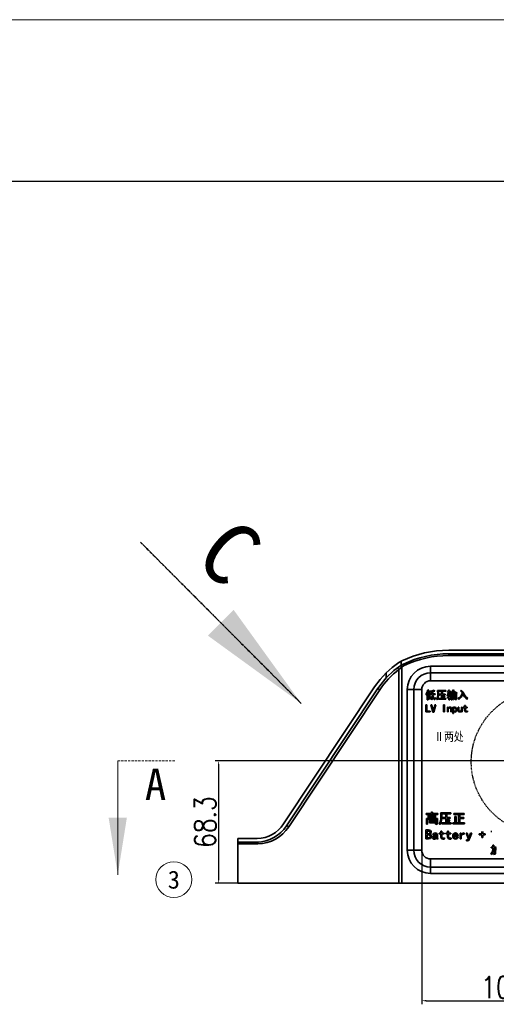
# Model space of a CAD drawing. Header units: millimetres. Extents: x 16930 to 20710, y -2995 to -322.
# Tile 5 of 20: x 17769 to 18035, y -871 to -322. Entities that reach past the tile are written whole.
import ezdxf
from ezdxf.enums import TextEntityAlignment as Align

# ---------------------------------------------------------------- set-up
doc = ezdxf.new("R2010")
doc.units = ezdxf.units.MM
doc.header["$PDMODE"] = 3
doc.header["$PDSIZE"] = 8
for name, pattern in [('DASHED', [0.75, 0.5, -0.25]), ('HIDDEN', [1.905, 1.27, -0.635]), ('PHANTOM', [2.5, 1.25, -0.25, 0.25, -0.25, 0.25, -0.25])]:
    doc.linetypes.add(name, pattern=pattern)
doc.layers.get('0').update_dxf_attribs({"linetype": 'CONTINUOUS'})
doc.layers.get('Defpoints').update_dxf_attribs({"linetype": 'CONTINUOUS'})
for name, color, linetype in [('4虚线层', 6, 'DASHED'), ('6文字层', 3, 'CONTINUOUS'), ('7标注层', 4, 'CONTINUOUS'), ('图框', 7, 'CONTINUOUS')]:
    doc.layers.add(name, color=color, linetype=linetype)
for name, color, linetype, lineweight in [('单行文本', 7, 'CONTINUOUS', 5), ('细实线', 3, 'CONTINUOUS', 13), ('轮廓实线层', 7, 'CONTINUOUS', 35)]:
    doc.layers.add(name, color=color, linetype=linetype, lineweight=lineweight)
doc.styles.add('PC_TEXTSTYLE', font='isocp.shx', dxfattribs={"width": 0.8, "bigfont": 'hzfs.shx'})
doc.styles.add('SLDTEXTSTYLE0', font='仿宋GB2312_0.shx', dxfattribs={"bigfont": 'bigfont'})
doc.styles.add('TH_GBDIM', font='romans.shx', dxfattribs={"width": 0.8, "bigfont": 'gbcbig.shx'})
doc.styles.add('文字', font='simhei.ttf')
doc.dimstyles.new('TH_GBDIM1', dxfattribs={"dimtxt": 12, "dimasz": 2.5, "dimexe": 2, "dimexo": 0, "dimgap": 1.5, "dimtad": 1, "dimdec": 1, "dimzin": 0, "dimdsep": 46, "dimtxsty": 'TH_GBDIM', "dimcen": 2.5, "dimclrd": 130, "dimclre": 130, "dimclrt": 3, "dimadec": 0, "dimazin": 0, "dimtfac": 0.714286, "dimtdec": 1, "dimtmove": 0, "dimatfit": 3, "dimfxl": 1, "dimtzin": 0, "dimlwd": -1, "dimlwe": -1, "dimarcsym": 0})

# ---------------------------------------------------------------- blocks, each defined once
blk = doc.blocks.new('*D383')
at = {"layer": '7标注层', "color": 130, "ltscale": 5, "transparency": 16777216}
for p, q in [((18057.46, -735.41), (17877.77, -735.41)), ((17879.77, -737.91), (17879.77, -801.21)), ((18055.46, -803.71), (17877.77, -803.71))]:
    blk.add_line(p, q, dxfattribs=at)
for points in [[(17879.35, -737.91), (17880.19, -737.91), (17879.77, -735.41)], [(17879.35, -801.21), (17880.19, -801.21), (17879.77, -803.71)]]:
    blk.add_solid(points, dxfattribs=at)
at = {"layer": 'Defpoints', "color": 0, "ltscale": 5, "transparency": 16777216}
for p in [(18057.46, -735.41), (17879.77, -803.71), (18055.46, -803.71)]:
    blk.add_point(p, dxfattribs=at)
at = {"layer": '7标注层', "color": 3, "ltscale": 5, "transparency": 16777216, "insert": (17872.27, -769.56), "char_height": 12, "attachment_point": 5, "rotation": 90, "style": 'TH_GBDIM'}
blk.add_mtext('68.3', dxfattribs=at)
blk = doc.blocks.new('*D386')
at = {"layer": '7标注层', "color": 130, "ltscale": 5, "transparency": 16777216}
for p, q in [((17993.02, -740.46), (17993.02, -871.18)), ((18096.19, -740.46), (18096.19, -871.18)), ((17995.52, -869.18), (18093.69, -869.18))]:
    blk.add_line(p, q, dxfattribs=at)
for points in [[(17995.52, -868.77), (17995.52, -869.6), (17993.02, -869.18)], [(18093.69, -868.77), (18093.69, -869.6), (18096.19, -869.18)]]:
    blk.add_solid(points, dxfattribs=at)
at = {"layer": 'Defpoints', "color": 0, "ltscale": 5, "transparency": 16777216}
for p in [(17993.02, -740.46), (18096.19, -740.46), (18096.19, -869.18)]:
    blk.add_point(p, dxfattribs=at)
at = {"layer": '7标注层', "color": 3, "ltscale": 5, "transparency": 16777216, "insert": (18044.6, -861.68), "char_height": 12, "attachment_point": 5, "style": 'TH_GBDIM'}
blk.add_mtext('103.2', dxfattribs=at)

msp = doc.modelspace()

# ---------------------------------------------------------------- linework, layer by layer
at = {"color": 0, "linetype": 'HIDDEN', "lineweight": 18}
msp.add_line((17836.1, -613.42), (17925.76, -703.36), dxfattribs=at)
msp.add_line((17836.1, -613.42), (17925.76, -703.36), dxfattribs=at)
at = {"color": 0, "linetype": 'PHANTOM', "lineweight": 35}
msp.add_line((17836.1, -613.42), (17925.76, -703.36), dxfattribs=at)
at = {"color": 7, "linetype": 'HIDDEN', "lineweight": 18}
msp.add_line((17823.51, -735.41), (17855.26, -735.41), dxfattribs=at)
at = {"color": 7, "linetype": 'Continuous', "lineweight": 18}
msp.add_line((17823.51, -735.41), (17823.51, -798.91), dxfattribs=at)
at = {"color": 0, "linetype": 'Continuous', "lineweight": 25}
msp.add_solid([(17925.76, -703.36), (17888.13, -651.22), (17873.74, -665.57)], dxfattribs=at)
msp.add_solid([(17925.76, -703.36), (17888.13, -651.22), (17873.74, -665.57)], dxfattribs=at)
at = {"color": 7, "linetype": 'Continuous', "lineweight": 18}
msp.add_solid([(17823.51, -798.91), (17828.59, -767.16), (17818.43, -767.16)], dxfattribs=at)
at = {"layer": '4虚线层'}
msp.add_circle((18060.79, -736.02), 40.15, dxfattribs=at)
at = {"layer": '图框', "linetype": 'Continuous', "lineweight": 18}
msp.add_line((16930.45, -322.12), (20710.45, -322.12), dxfattribs=at)
at = {"layer": '图框'}
msp.add_line((17155.45, -412.12), (20620.45, -412.12), dxfattribs=at)
at = {"layer": '细实线', "ltscale": 5}
msp.add_circle((17854.78, -801.66), 10, dxfattribs=at)
at = {"layer": '轮廓实线层'}
for p, q in [((18330.87, -673.71), (18008.05, -673.71)), ((17981.96, -679.65), (17981.63, -679.81)), ((17981.63, -679.81), (17981.63, -682.11)), ((18008.05, -675.71), (18330.87, -675.71)), ((18008.05, -676.71), (18008.05, -675.71)), ((18330.87, -676.71), (18008.05, -676.71)), ((17973.17, -689.14), (17973.17, -686.28)), ((17981.91, -683.12), (17980.27, -684.54)), ((17980.27, -803.71), (17980.27, -684.54)), ((17981.63, -682.11), (17981.36, -682.28)), ((17981.96, -683.08), (17981.42, -682.24)), ((17981.96, -683.08), (17981.91, -683.12)), ((17981.96, -683.08), (17981.96, -803.71)), ((17983.27, -682.35), (17982.83, -681.45)), ((17997.96, -682.71), (17997.96, -686.29)), ((17997.96, -682.71), (18089.26, -682.71)), ((17997.96, -686.29), (18089.26, -686.29)), ((17997.96, -686.29), (17997.96, -690.77)), ((18089.26, -690.77), (17997.96, -690.77)), ((17966.69, -694.13), (17915.9, -770.53)), ((17917.56, -771.64), (17968.35, -695.24)), ((17969.61, -695.79), (17918.82, -772.2)), ((17984.96, -695.71), (17988.54, -695.71)), ((17984.96, -785.21), (17984.96, -695.71)), ((17988.54, -785.21), (17988.54, -695.71)), ((17988.54, -695.71), (17993.02, -695.71)), ((17993.02, -695.71), (17993.02, -785.21)), ((17996.52, -697.07), (17996.52, -700.37)), ((17997.2, -700.3), (17997.2, -697.28)), ((17997.62, -696.88), (17997.62, -698.1)), ((18001.85, -696.14), (18005.6, -696.14)), ((18001.9, -698.78), (18001.9, -697.03)), ((18005.6, -696.56), (18002.37, -696.56)), ((18002.37, -696.56), (18002.37, -698.64)), ((18004.07, -696.88), (18004.61, -696.88)), ((18006.39, -696.11), (18006.39, -696.58)), ((18007.33, -697.21), (18007.33, -696.79)), ((18009.15, -696.79), (18009.15, -697.21)), ((18010.09, -697.26), (18011.44, -697.26)), ((18011.05, -696), (18010.95, -696.11)), ((17996.54, -701.35), (17996.05, -701.35)), ((17996.07, -700.35), (17996.07, -697.94)), ((17997.62, -698.1), (17998.72, -698.1)), ((17998.76, -698.48), (17997.62, -698.48)), ((17997.62, -698.48), (17997.62, -700.3)), ((17999.14, -698.1), (17999.7, -698.1)), ((17999.72, -698.48), (17999.19, -698.48)), ((18000.5, -698.08), (18000.5, -698.5)), ((18002.37, -701.07), (18002.37, -700.58)), ((18002.74, -698.71), (18002.74, -698.19)), ((18003.23, -700.6), (18004.1, -700.6)), ((18005.62, -701.05), (18003.23, -701.05)), ((18003.56, -698.22), (18004.1, -698.22)), ((18004.1, -698.69), (18003.56, -698.69)), ((18004.1, -698.22), (18004.1, -697.52)), ((18004.1, -700.6), (18004.1, -698.69)), ((18004.57, -697.54), (18004.57, -698.22)), ((18004.57, -698.22), (18005.41, -698.22)), ((18005.41, -698.69), (18004.57, -698.69)), ((18004.57, -698.69), (18004.57, -700.6)), ((18004.57, -700.6), (18005.6, -700.6)), ((18006.13, -698.19), (18006.13, -698.71)), ((18006.48, -700.58), (18006.48, -701.07)), ((18007.37, -699.08), (18007.21, -698.69)), ((18007.77, -698.59), (18008.21, -698.55)), ((18008.19, -697.84), (18008.64, -697.84)), ((18008.64, -701.38), (18008.19, -701.38)), ((18008.21, -699.81), (18008.21, -698.92)), ((18008.61, -698.5), (18009.01, -698.45)), ((18009.01, -698.83), (18008.61, -698.87)), ((18008.61, -698.87), (18008.61, -699.72)), ((18008.61, -699.72), (18009.08, -699.6)), ((18009.01, -698.45), (18009.01, -698.83)), ((18009.08, -699.6), (18009.08, -700)), ((18009.36, -698.03), (18009.22, -698.15)), ((18009.78, -701.31), (18009.36, -701.31)), ((18009.38, -698.01), (18010.83, -698.01)), ((18009.38, -700.46), (18009.38, -698.83)), ((18010.41, -698.36), (18009.78, -698.36)), ((18009.78, -698.36), (18009.78, -698.9)), ((18009.78, -698.9), (18010.41, -698.9)), ((18010.41, -699.25), (18009.78, -699.25)), ((18009.78, -699.25), (18009.78, -699.76)), ((18009.78, -699.76), (18010.41, -699.76)), ((18010.41, -700.14), (18009.78, -700.14)), ((18009.78, -700.14), (18009.78, -701.31)), ((18010.02, -697.63), (18010.02, -697.35)), ((18011.56, -697.63), (18010.02, -697.63)), ((18010.41, -698.9), (18010.41, -698.36)), ((18010.41, -699.76), (18010.41, -699.25)), ((18010.41, -700.74), (18010.41, -700.14)), ((18010.81, -698.64), (18010.81, -700.86)), ((18011.19, -698.24), (18011.65, -698.24)), ((18011.65, -700.65), (18011.19, -700.65)), ((18011.21, -699.95), (18011.21, -698.9)), ((18011.56, -697.35), (18011.56, -697.63)), ((18011.63, -698.9), (18011.63, -699.93)), ((18011.96, -698.03), (18012.4, -698.03)), ((18011.98, -700.77), (18011.98, -698.8)), ((18012.38, -698.76), (18012.38, -700.86)), ((17995.3, -708.14), (17995.3, -704.14)), ((17995.3, -704.14), (17995.84, -704.14)), ((17997.74, -708.14), (17995.3, -708.14)), ((17995.84, -704.14), (17995.84, -707.69)), ((17995.84, -707.69), (17997.74, -707.69)), ((17997.74, -707.69), (17997.74, -708.14)), ((17998.06, -704.14), (17998.62, -704.14)), ((17999.23, -708.19), (17998.06, -704.14)), ((17998.62, -704.14), (17999.44, -707.2)), ((17999.7, -708.19), (17999.23, -708.19)), ((17999.44, -707.2), (17999.49, -707.2)), ((17999.49, -707.2), (18000.31, -704.14)), ((18000.87, -704.14), (17999.7, -708.19)), ((18000.31, -704.14), (18000.87, -704.14)), ((18005.2, -708.14), (18005.2, -704.14)), ((18005.2, -704.14), (18005.74, -704.14)), ((18005.74, -708.14), (18005.2, -708.14)), ((18005.74, -704.14), (18005.74, -708.14)), ((18007.33, -708.14), (18007.33, -705.52)), ((18007.33, -705.52), (18007.79, -705.52)), ((18007.79, -708.14), (18007.33, -708.14)), ((18007.79, -705.52), (18007.79, -706.01)), ((18007.79, -706.95), (18007.79, -708.14)), ((18009.15, -708.14), (18009.15, -706.45)), ((18009.62, -708.14), (18009.15, -708.14)), ((18009.62, -706.29), (18009.62, -708.14)), ((18010.27, -709), (18010.27, -705.52)), ((18010.27, -705.52), (18010.74, -705.52)), ((18010.74, -705.52), (18010.74, -705.87)), ((18010.74, -707.79), (18010.74, -709)), ((18013.31, -707.37), (18013.31, -705.52)), ((18013.31, -705.52), (18013.78, -705.52)), ((18013.78, -705.52), (18013.78, -707.2)), ((18015.14, -706.71), (18015.14, -705.52)), ((18015.14, -705.52), (18015.61, -705.52)), ((18015.14, -708.14), (18015.14, -707.65)), ((18015.61, -708.14), (18015.14, -708.14)), ((18015.61, -705.52), (18015.61, -708.14)), ((18016.14, -705.89), (18016.14, -705.52)), ((18016.14, -705.52), (18016.94, -705.52)), ((18016.94, -705.89), (18016.14, -705.89)), ((18016.94, -705.52), (18016.94, -704.61)), ((18016.94, -704.61), (18017.41, -704.61)), ((18016.94, -707.3), (18016.94, -705.89)), ((18017.41, -704.61), (18017.41, -705.52)), ((18017.41, -705.52), (18018.37, -705.52)), ((18018.37, -705.89), (18017.41, -705.89)), ((18017.41, -705.89), (18017.41, -707.32)), ((18018.37, -705.52), (18018.37, -705.89)), ((18018.55, -707.6), (18018.55, -708.07)), ((18010.74, -709), (18010.27, -709)), ((17995.52, -765.29), (17995.52, -764.76)), ((17995.72, -767.57), (18001.86, -767.57)), ((18001.28, -768.01), (17996.31, -768.01)), ((17996.31, -768.01), (17996.31, -770.82)), ((17996.34, -764.79), (17998.44, -764.79)), ((18000.93, -765.26), (17996.37, -765.26)), ((17996.66, -765.7), (18000.78, -765.7)), ((18000.78, -767.1), (17996.66, -767.1)), ((18000.23, -766.14), (17997.24, -766.14)), ((17997.24, -766.14), (17997.24, -766.66)), ((17997.24, -766.66), (18000.23, -766.66)), ((17997.3, -768.51), (18000.29, -768.51)), ((17999.14, -764.79), (18001.16, -764.79)), ((18000.23, -766.66), (18000.23, -766.14)), ((18001.28, -769.85), (18001.28, -768.01)), ((18001.83, -768.48), (18001.83, -770.17)), ((18002.01, -764.76), (18002.01, -765.29)), ((18003.56, -764.35), (18008.24, -764.35)), ((18003.62, -767.66), (18003.62, -765.46)), ((18008.24, -764.88), (18004.2, -764.88)), ((18004.2, -764.88), (18004.2, -767.48)), ((18004.67, -767.57), (18004.67, -766.93)), ((18005.69, -766.96), (18006.37, -766.96)), ((18006.37, -767.54), (18005.69, -767.54)), ((18006.34, -765.29), (18007.01, -765.29)), ((18006.37, -766.96), (18006.37, -766.08)), ((18006.37, -769.94), (18006.37, -767.54)), ((18006.95, -766.11), (18006.95, -766.96)), ((18006.95, -766.96), (18008, -766.96)), ((18008, -767.54), (18006.95, -767.54)), ((18006.95, -767.54), (18006.95, -769.94)), ((18008.91, -766.93), (18008.91, -767.57)), ((18009.23, -764.32), (18009.23, -764.91)), ((18010.93, -765.29), (18010.93, -764.7)), ((18011.51, -766.49), (18012.19, -766.49)), ((18011.54, -769.97), (18011.54, -767.39)), ((18011.89, -764.73), (18015.64, -764.73)), ((18013.59, -765.26), (18011.89, -765.26)), ((18012.16, -767.39), (18012.16, -769.97)), ((18013.59, -769.97), (18013.59, -765.26)), ((18015.58, -765.26), (18014.17, -765.26)), ((18014.17, -765.26), (18014.17, -767.1)), ((18014.17, -767.1), (18015.67, -767.1)), ((18015.67, -767.6), (18014.17, -767.6)), ((18014.17, -767.6), (18014.17, -769.97)), ((18016.48, -767.07), (18016.48, -767.63)), ((18016.63, -764.7), (18016.63, -765.29)), ((17995.34, -778.98), (17995.34, -773.98)), ((17995.34, -773.98), (17996.86, -773.98)), ((17996.31, -770.82), (17995.72, -770.82)), ((18000.29, -769.91), (17997.3, -769.91)), ((17999.73, -768.92), (17997.83, -768.92)), ((17997.83, -768.92), (17997.83, -769.5)), ((17997.83, -769.5), (17999.73, -769.5)), ((17999.73, -769.5), (17999.73, -768.92)), ((18004.2, -770.52), (18004.2, -769.91)), ((18005.29, -769.94), (18006.37, -769.94)), ((18008.27, -770.49), (18005.29, -770.49)), ((18006.95, -769.94), (18008.24, -769.94)), ((18009.35, -769.91), (18009.35, -770.52)), ((18010.43, -770.52), (18010.43, -769.94)), ((18011.37, -769.97), (18011.54, -769.97)), ((18015.81, -770.49), (18011.37, -770.49)), ((18012.16, -769.97), (18013.59, -769.97)), ((18014.17, -769.97), (18015.67, -769.97)), ((18016.89, -769.94), (18016.89, -770.52)), ((17890.46, -780.71), (17890.46, -778.71)), ((17890.46, -780.71), (17890.46, -778.71)), ((17901.28, -778.71), (17890.46, -778.71)), ((17996.81, -778.98), (17995.34, -778.98)), ((17996.89, -774.54), (17996.02, -774.54)), ((17996.02, -774.54), (17996.02, -776.09)), ((17996.02, -776.09), (17996.86, -776.09)), ((17996.78, -776.64), (17996.02, -776.64)), ((17996.02, -776.64), (17996.02, -778.43)), ((17996.02, -778.43), (17996.69, -778.43)), ((17999.88, -776.67), (17999.23, -776.67)), ((18001.31, -777.9), (18001.31, -777.32)), ((18002.13, -778.98), (18001.43, -778.98)), ((18001.89, -776.76), (18001.89, -778.37)), ((18002.71, -776.18), (18002.71, -775.71)), ((18002.71, -775.71), (18003.71, -775.71)), ((18003.71, -776.18), (18002.71, -776.18)), ((18003.71, -775.71), (18003.71, -774.57)), ((18003.71, -774.57), (18004.29, -774.57)), ((18003.71, -777.93), (18003.71, -776.18)), ((18004.29, -774.57), (18004.29, -775.71)), ((18004.29, -775.71), (18005.49, -775.71)), ((18005.49, -776.18), (18004.29, -776.18)), ((18004.29, -776.18), (18004.29, -777.96)), ((18005.49, -775.71), (18005.49, -776.18)), ((18005.72, -778.31), (18005.72, -778.89)), ((18006.45, -776.18), (18006.45, -775.71)), ((18006.45, -775.71), (18007.45, -775.71)), ((18007.45, -776.18), (18006.45, -776.18)), ((18007.45, -775.71), (18007.45, -774.57)), ((18007.45, -774.57), (18008.03, -774.57)), ((18007.45, -777.93), (18007.45, -776.18)), ((18008.03, -774.57), (18008.03, -775.71)), ((18008.03, -775.71), (18009.23, -775.71)), ((18009.23, -776.18), (18008.03, -776.18)), ((18008.03, -776.18), (18008.03, -777.96)), ((18009.23, -775.71), (18009.23, -776.18)), ((18009.47, -778.31), (18009.47, -778.89)), ((18013.3, -777.35), (18010.93, -777.35)), ((18010.96, -776.88), (18012.62, -776.88)), ((18012.68, -777.87), (18013.33, -777.87)), ((18014.5, -778.98), (18014.5, -775.71)), ((18014.5, -775.71), (18015.08, -775.71)), ((18015.08, -778.98), (18014.5, -778.98)), ((18015.08, -775.71), (18015.08, -776.56)), ((18015.08, -777.32), (18015.08, -778.98)), ((18016.66, -775.65), (18016.66, -776.29)), ((18019, -779.1), (18017.71, -775.71)), ((18017.71, -775.71), (18018.36, -775.71)), ((18018.06, -779.98), (18018.06, -779.39)), ((18018.36, -775.71), (18019.29, -778.28)), ((18019.29, -778.28), (18019.32, -778.28)), ((18019.32, -778.28), (18020.23, -775.71)), ((18020.87, -775.71), (18019.52, -779.25)), ((18020.23, -775.71), (18020.87, -775.71)), ((18025.11, -776.64), (18025.11, -776.18)), ((18025.11, -776.18), (18026.54, -776.18)), ((18026.54, -776.64), (18025.11, -776.64)), ((18026.54, -776.18), (18026.54, -774.74)), ((18026.54, -778.08), (18026.54, -776.64)), ((18027.04, -778.08), (18026.54, -778.08)), ((18027.04, -774.74), (18027.04, -776.18)), ((18027.04, -776.18), (18028.47, -776.18)), ((18027.04, -776.64), (18027.04, -778.08)), ((18028.47, -776.64), (18027.04, -776.64)), ((18028.47, -776.18), (18028.47, -776.64)), ((18031.54, -774.74), (18032.04, -774.74)), ((17890.46, -781.71), (17890.46, -780.71)), ((17890.46, -780.71), (17901.28, -780.71)), ((17890.46, -781.71), (17890.46, -780.71)), ((17890.46, -803.71), (17890.46, -781.71)), ((17890.46, -803.71), (17890.46, -781.71)), ((17901.7, -781.71), (17890.46, -781.71)), ((18031.82, -783.96), (18031.82, -783.49)), ((18032.69, -783.94), (18032.36, -783.94)), ((18032.41, -783.54), (18032.71, -783.54)), ((18033.98, -783.94), (18033.16, -783.94)), ((18033.18, -783.54), (18034.44, -783.54)), ((18033.81, -786.75), (18033.98, -783.94)), ((18034.42, -783.94), (18034.23, -786.93)), ((17984.96, -785.21), (17988.54, -785.21)), ((17988.54, -785.21), (17993.02, -785.21)), ((17997.96, -790.14), (18089.26, -790.14)), ((17997.96, -790.14), (17997.96, -794.62)), ((18089.26, -794.62), (17997.96, -794.62)), ((17997.96, -798.21), (17997.96, -794.62)), ((18089.26, -798.21), (17997.96, -798.21)), ((17980.27, -803.71), (17890.46, -803.71)), ((17981.96, -803.71), (17980.27, -803.71)), ((17981.96, -803.71), (18356.96, -803.71))]:
    msp.add_line(p, q, dxfattribs=at)
at = {"layer": '轮廓实线层', "flags": 128}
for points in [[(17973.17, -686.28), (17976.49, -683.34), (17980.27, -680.6)], [(17973.17, -686.28), (17969.76, -690), (17966.69, -694.13)], [(17981.36, -682.28), (17977.54, -685.06), (17973.17, -689.14)], [(17980.27, -684.54), (17980.14, -684.35), (17980, -684.17), (17979.86, -684.01), (17979.71, -683.88), (17979.57, -683.78), (17979.44, -683.72), (17979.33, -683.71), (17979.25, -683.73)], [(17981.63, -682.11), (17982.28, -681.73), (17982.83, -681.45)], [(17968.35, -695.24), (17972.4, -689.99), (17973.17, -689.14)], [(17995.23, -698.5), (17996.03, -697.06), (17996.43, -695.83)], [(17996.43, -695.83), (17996.71, -695.95), (17996.94, -696.02)], [(17996.94, -696.02), (17996.68, -696.6), (17996.52, -697.07)], [(17997.17, -696.51), (17998.76, -696.4), (17999.96, -696.09)], [(17997.2, -697.28), (17997.19, -696.85), (17997.17, -696.51)], [(17998.67, -696.81), (17998.08, -696.85), (17997.62, -696.88)], [(17998.72, -698.1), (17998.68, -697.38), (17998.67, -696.81)], [(18000.26, -696.58), (17999.61, -696.68), (17999.09, -696.74)], [(17999.09, -696.74), (17999.11, -697.5), (17999.14, -698.1)], [(17999.96, -696.09), (18000.12, -696.37), (18000.26, -696.58)], [(18001.9, -697.03), (18001.87, -696.53), (18001.85, -696.14)], [(18004.1, -697.52), (18004.09, -697.16), (18004.07, -696.88)], [(18004.61, -696.88), (18004.57, -697.25), (18004.57, -697.54)], [(18005.6, -696.14), (18006.04, -696.13), (18006.39, -696.11)], [(18006.39, -696.58), (18005.95, -696.56), (18005.6, -696.56)], [(18007.33, -696.79), (18007.64, -696.81), (18007.89, -696.81)], [(18007.82, -697.19), (18007.54, -697.2), (18007.33, -697.21)], [(18008.24, -697.19), (18008, -697.98), (18007.77, -698.59)], [(18007.89, -696.81), (18007.97, -696.32), (18008, -695.93)], [(18008, -695.93), (18008.32, -696.01), (18008.57, -696.07)], [(18009.15, -697.21), (18008.64, -697.19), (18008.24, -697.19)], [(18008.57, -696.07), (18008.39, -696.47), (18008.31, -696.81)], [(18008.31, -696.81), (18008.78, -696.81), (18009.15, -696.79)], [(18008.82, -697.87), (18009.92, -696.83), (18010.53, -695.81)], [(18010.72, -696.39), (18010.38, -696.89), (18010.09, -697.26)], [(18010.53, -695.81), (18010.81, -695.93), (18011.05, -696)], [(18011.44, -697.26), (18011.02, -696.79), (18010.72, -696.39)], [(18010.95, -696.11), (18011.88, -697.04), (18012.8, -697.52)], [(18014.62, -696.39), (18014.86, -696.17), (18015.02, -695.97)], [(18015.77, -697.47), (18015.21, -696.77), (18014.62, -696.39)], [(18015.02, -695.97), (18016.2, -697.16), (18016.91, -698.69), (18017.64, -699.77), (18018.72, -700.53)], [(17995.61, -698.78), (17995.41, -698.6), (17995.23, -698.5)], [(17996.07, -697.94), (17995.83, -698.42), (17995.61, -698.78)], [(17996.05, -701.35), (17996.07, -700.79), (17996.07, -700.35)], [(17996.52, -700.37), (17996.53, -700.92), (17996.54, -701.35)], [(17997.06, -700.74), (17997.17, -700.51), (17997.2, -700.3)], [(17997.36, -701.1), (17997.18, -700.9), (17997.06, -700.74)], [(17997.62, -700.3), (17998.05, -699.9), (17998.37, -699.57)], [(17998.06, -700.67), (17998.24, -700.51), (17998.37, -700.37)], [(17998.62, -701.35), (17998.32, -700.96), (17998.06, -700.67)], [(17998.37, -699.57), (17998.46, -699.83), (17998.55, -700.02)], [(17998.37, -700.37), (17998.71, -700.75), (17998.98, -701.05)], [(17998.98, -701.05), (17998.77, -701.21), (17998.62, -701.35)], [(18000.78, -700.28), (18000.62, -700.82), (18000.5, -701.08), (18000.4, -701.19), (18000.27, -701.24), (18000.06, -701.24), (17999.86, -701.17), (17999.55, -700.87), (17999.13, -700.14), (17998.76, -698.48)], [(17999.19, -698.48), (17999.42, -699.69), (17999.72, -700.32), (17999.89, -700.58), (18000.07, -700.73), (18000.12, -700.75), (18000.17, -700.74), (18000.2, -700.7), (18000.23, -700.65), (18000.33, -700.04)], [(17999.7, -698.1), (18000.15, -698.09), (18000.5, -698.08)], [(18000.5, -698.5), (18000.06, -698.48), (17999.72, -698.48)], [(18000.33, -700.04), (18000.57, -700.2), (18000.78, -700.28)], [(18001.2, -701.07), (18001.77, -699.84), (18001.9, -698.78)], [(18001.69, -701.38), (18001.43, -701.18), (18001.2, -701.07)], [(18002.37, -698.64), (18002.16, -700.21), (18001.69, -701.38)], [(18002.37, -700.58), (18002.85, -700.6), (18003.23, -700.6)], [(18003.23, -701.05), (18002.75, -701.05), (18002.37, -701.07)], [(18002.74, -698.19), (18003.2, -698.21), (18003.56, -698.22)], [(18003.56, -698.69), (18003.1, -698.69), (18002.74, -698.71)], [(18004.96, -699.29), (18005.18, -699.16), (18005.34, -699.04)], [(18005.48, -700.18), (18005.21, -699.67), (18004.96, -699.29)], [(18005.34, -699.04), (18005.69, -699.51), (18005.95, -699.9)], [(18005.41, -698.22), (18005.81, -698.21), (18006.13, -698.19)], [(18006.13, -698.71), (18005.73, -698.69), (18005.41, -698.69)], [(18005.95, -699.9), (18005.68, -700.05), (18005.48, -700.18)], [(18005.6, -700.6), (18006.09, -700.6), (18006.48, -700.58)], [(18006.48, -701.07), (18006, -701.05), (18005.62, -701.05)], [(18007.23, -700), (18007.78, -699.9), (18008.21, -699.81)], [(18007.44, -700.46), (18007.34, -700.2), (18007.23, -700)], [(18008.21, -698.92), (18007.74, -698.98), (18007.37, -699.08)], [(18008.21, -700.23), (18007.78, -700.35), (18007.44, -700.46)], [(18008.21, -698.55), (18008.21, -698.15), (18008.19, -697.84)], [(18008.19, -701.38), (18008.21, -700.73), (18008.21, -700.23)], [(18008.64, -697.84), (18008.62, -698.21), (18008.61, -698.5)], [(18009.08, -700), (18008.82, -700.06), (18008.61, -700.14)], [(18008.61, -700.14), (18008.62, -700.83), (18008.64, -701.38)], [(18009.22, -698.15), (18009.01, -697.97), (18008.82, -697.87)], [(18009.38, -698.83), (18009.38, -698.38), (18009.36, -698.03)], [(18009.36, -701.31), (18009.38, -700.83), (18009.38, -700.46)], [(18010.02, -697.35), (18009.67, -697.73), (18009.38, -698.01)], [(18010.02, -700.86), (18010.24, -700.85), (18010.34, -700.82), (18010.39, -700.79), (18010.41, -700.77), (18010.41, -700.74)], [(18010.25, -701.33), (18010.14, -701.06), (18010.02, -700.86)], [(18010.81, -700.86), (18010.79, -701.06), (18010.73, -701.15), (18010.64, -701.2), (18010.25, -701.33)], [(18010.83, -698.01), (18010.82, -698.36), (18010.81, -698.64)], [(18011.21, -698.9), (18011.2, -698.53), (18011.19, -698.24)], [(18011.19, -700.65), (18011.2, -700.26), (18011.21, -699.95)], [(18011.44, -700.93), (18011.74, -700.92), (18011.89, -700.88), (18011.95, -700.84), (18011.98, -700.77)], [(18011.68, -701.4), (18011.57, -701.13), (18011.44, -700.93)], [(18012.45, -697.94), (18011.93, -697.64), (18011.56, -697.35)], [(18011.65, -698.24), (18011.63, -698.61), (18011.63, -698.9)], [(18011.63, -699.93), (18011.64, -700.33), (18011.65, -700.65)], [(18012.38, -700.86), (18012.34, -701.11), (18012.27, -701.21), (18012.16, -701.27), (18011.68, -701.4)], [(18011.98, -698.8), (18011.97, -698.37), (18011.96, -698.03)], [(18012.4, -698.03), (18012.38, -698.44), (18012.38, -698.76)], [(18012.8, -697.52), (18012.59, -697.74), (18012.45, -697.94)], [(18013.62, -701.21), (18013.41, -700.91), (18013.2, -700.72)], [(18016.05, -697.91), (18014.93, -699.94), (18013.62, -701.21)], [(18018.72, -700.53), (18018.42, -700.83), (18018.27, -701.12)], [(18007.79, -706.01), (18008.27, -705.57), (18008.78, -705.47)], [(18008.64, -705.85), (18008.24, -705.99), (18007.96, -706.31), (18007.79, -706.95)], [(18011.42, -705.89), (18011.19, -705.94), (18010.99, -706.08), (18010.85, -706.28), (18010.74, -706.83)], [(18012.12, -706.83), (18012.08, -706.46), (18011.93, -706.12), (18011.71, -705.95), (18011.42, -705.89)], [(18011.42, -707.79), (18011.74, -707.71), (18011.88, -707.61), (18011.98, -707.48), (18012.12, -706.83)], [(18011.51, -705.47), (18012.05, -705.61), (18012.44, -705.99), (18012.64, -706.83)], [(18015.14, -707.65), (18014.66, -708.09), (18014.16, -708.19)], [(18014.3, -707.81), (18014.69, -707.67), (18014.97, -707.35), (18015.14, -706.71)], [(18017.85, -707.76), (18018.26, -707.72), (18018.55, -707.6)], [(18018.55, -708.07), (18018.18, -708.17), (18017.88, -708.19)], [(17995.52, -764.76), (17995.98, -764.79), (17996.34, -764.79)], [(17996.37, -765.26), (17995.89, -765.27), (17995.52, -765.29)], [(17995.75, -769.15), (17995.75, -768.26), (17995.72, -767.57)], [(17996.69, -766.43), (17996.68, -766.02), (17996.66, -765.7)], [(17996.66, -767.1), (17996.68, -766.73), (17996.69, -766.43)], [(17997.36, -769.21), (17997.34, -768.81), (17997.3, -768.51)], [(17998.24, -764.18), (17998.63, -764.13), (17998.94, -764.06)], [(17998.44, -764.79), (17998.34, -764.44), (17998.24, -764.18)], [(17998.94, -764.06), (17999.04, -764.47), (17999.14, -764.79)], [(18000.29, -768.51), (18000.26, -768.9), (18000.26, -769.21)], [(18000.78, -765.7), (18000.76, -766.11), (18000.75, -766.43)], [(18000.75, -766.43), (18000.76, -766.81), (18000.78, -767.1)], [(18002.01, -765.29), (18001.4, -765.27), (18000.93, -765.26)], [(18001.16, -764.79), (18001.64, -764.78), (18002.01, -764.76)], [(18001.86, -767.57), (18001.84, -768.08), (18001.83, -768.48)], [(18002.74, -770.52), (18003.45, -768.98), (18003.62, -767.66)], [(18004.2, -767.48), (18003.94, -769.45), (18003.36, -770.9)], [(18003.62, -765.46), (18003.59, -764.84), (18003.56, -764.35)], [(18004.67, -766.93), (18005.24, -766.95), (18005.69, -766.96)], [(18005.69, -767.54), (18005.12, -767.55), (18004.67, -767.57)], [(18006.37, -766.08), (18006.36, -765.64), (18006.34, -765.29)], [(18007.01, -765.29), (18006.96, -765.75), (18006.95, -766.11)], [(18007.45, -768.3), (18007.72, -768.13), (18007.92, -767.98)], [(18008.09, -769.41), (18007.76, -768.78), (18007.45, -768.3)], [(18007.92, -767.98), (18008.36, -768.58), (18008.68, -769.06)], [(18008, -766.96), (18008.51, -766.95), (18008.91, -766.93)], [(18008.91, -767.57), (18008.4, -767.55), (18008, -767.54)], [(18008.24, -764.35), (18008.8, -764.35), (18009.23, -764.32)], [(18009.23, -764.91), (18008.68, -764.88), (18008.24, -764.88)], [(18010.93, -764.7), (18011.47, -764.73), (18011.89, -764.73)], [(18011.89, -765.26), (18011.35, -765.27), (18010.93, -765.29)], [(18011.54, -767.39), (18011.53, -766.89), (18011.51, -766.49)], [(18012.19, -766.49), (18012.16, -767), (18012.16, -767.39)], [(18016.63, -765.29), (18016.04, -765.27), (18015.58, -765.26)], [(18015.64, -764.73), (18016.19, -764.73), (18016.63, -764.7)], [(18015.67, -767.1), (18016.12, -767.09), (18016.48, -767.07)], [(18016.48, -767.63), (18016.03, -767.6), (18015.67, -767.6)], [(17995.72, -770.82), (17995.75, -769.88), (17995.75, -769.15)], [(17997.3, -769.91), (17997.35, -769.52), (17997.36, -769.21)], [(18000.26, -769.21), (18000.27, -769.6), (18000.29, -769.91)], [(18000.55, -770.26), (18001.06, -770.25), (18001.18, -770.21), (18001.23, -770.16), (18001.26, -770.11), (18001.28, -769.85)], [(18000.84, -770.87), (18000.7, -770.52), (18000.55, -770.26)], [(18001.83, -770.17), (18001.78, -770.51), (18001.67, -770.64), (18001.52, -770.73), (18000.84, -770.87)], [(18003.36, -770.9), (18003.03, -770.66), (18002.74, -770.52)], [(18004.2, -769.91), (18004.81, -769.93), (18005.29, -769.94)], [(18005.29, -770.49), (18004.68, -770.5), (18004.2, -770.52)], [(18008.68, -769.06), (18008.35, -769.25), (18008.09, -769.41)], [(18008.24, -769.94), (18008.86, -769.93), (18009.35, -769.91)], [(18009.35, -770.52), (18008.74, -770.5), (18008.27, -770.49)], [(18010.43, -769.94), (18010.95, -769.96), (18011.37, -769.97)], [(18011.37, -770.49), (18010.84, -770.5), (18010.43, -770.52)], [(18015.67, -769.97), (18016.35, -769.96), (18016.89, -769.94)], [(18016.89, -770.52), (18016.29, -770.5), (18015.81, -770.49)], [(17997.77, -777.49), (17997.74, -777.22), (17997.62, -776.97), (17997.4, -776.8), (17996.78, -776.64)], [(17998.47, -777.49), (17998.36, -778.2), (17997.9, -778.73), (17996.81, -778.98)], [(17999.09, -778.13), (17999.2, -777.66), (17999.55, -777.31), (18000.29, -777.08)], [(17999.23, -776.67), (17999.41, -776.18), (17999.8, -775.83), (18000.61, -775.65)], [(18000.43, -777.52), (17999.9, -777.69), (17999.77, -777.86), (17999.73, -778.08)], [(17999.73, -778.08), (17999.78, -778.28), (17999.93, -778.44), (18000.26, -778.51)], [(18001.31, -778.57), (18000.73, -778.95), (18000.2, -779.04)], [(18000.29, -777.08), (18000.85, -776.98), (18001.12, -776.89), (18001.24, -776.82), (18001.29, -776.77), (18001.31, -776.7)], [(18001.31, -777.32), (18000.82, -777.45), (18000.43, -777.52)], [(18001.31, -776.7), (18001.27, -776.52), (18001.18, -776.36), (18001.04, -776.24), (18000.61, -776.18)], [(18001.43, -778.98), (18001.32, -778.76), (18001.31, -778.57)], [(18001.89, -778.37), (18001.97, -778.73), (18002.13, -778.98)], [(18004.85, -778.51), (18005.35, -778.46), (18005.72, -778.31)], [(18005.72, -778.89), (18005.26, -779.02), (18004.88, -779.04)], [(18008.59, -778.51), (18009.1, -778.46), (18009.47, -778.31)], [(18009.47, -778.89), (18009, -779.02), (18008.62, -779.04)], [(18011.83, -776.15), (18011.49, -776.21), (18011.21, -776.4), (18010.96, -776.88)], [(18011.89, -775.65), (18012.57, -775.8), (18013.08, -776.28), (18013.3, -777.35)], [(18016.66, -776.29), (18016.09, -776.3), (18015.58, -776.57), (18015.08, -777.32)], [(18018.06, -779.39), (18018.3, -779.48), (18018.5, -779.51)], [(18018.5, -779.51), (18018.7, -779.49), (18018.87, -779.39), (18019, -779.1)], [(17901.7, -781.71), (17901.7, -781.51), (17901.67, -781.32), (17901.63, -781.15), (17901.58, -781), (17901.52, -780.87), (17901.44, -780.78), (17901.36, -780.72), (17901.28, -780.71)], [(18018.59, -780.06), (18018.29, -780.05), (18018.06, -779.98)], [(18031.82, -783.49), (18032.15, -783.53), (18032.41, -783.54)], [(18032.36, -783.94), (18032.06, -783.95), (18031.82, -783.96)], [(18033.16, -783.94), (18032.83, -786.15), (18032.03, -787.7)], [(18032.74, -782.96), (18032.72, -782.64), (18032.71, -782.39)], [(18032.71, -782.39), (18033.04, -782.42), (18033.3, -782.44)], [(18032.71, -783.54), (18032.73, -783.21), (18032.74, -782.96)], [(18034.44, -783.54), (18034.42, -783.76), (18034.42, -783.94)], [(18032.03, -787.7), (18031.79, -787.5), (18031.57, -787.38)], [(18033.06, -787.03), (18033.52, -787.03), (18033.63, -787.01), (18033.73, -786.96), (18033.79, -786.86), (18033.81, -786.75)], [(18033.2, -787.56), (18033.15, -787.26), (18033.06, -787.03)], [(18034.23, -786.93), (18034.13, -787.25), (18034.02, -787.38), (18033.87, -787.46), (18033.2, -787.56)]]:
    msp.add_lwpolyline(points, dxfattribs=at)
at = {"layer": '轮廓实线层'}
for centre, radius, start, end in [((17988.76, -693.74), 15.65, 117.1154, 122.8583), ((18007.95, -733.52), 57.81, 89.9064, 115.7515), ((18007.95, -733.49), 56.79, 89.8989, 115.7541), ((18006.93, -720.45), 44.73, 126.5835, 146.5415), ((17960.15, -696.93), 25.78, 32.3988, 34.6357), ((17988.95, -694.07), 13.03, 115.8365, 122.4472), ((17997.96, -695.71), 13, 90, 180), ((17997.96, -695.71), 9.42, 90, 180), ((17997.96, -695.71), 4.94, 90, 180), ((17968.37, -696.91), 1.67, 41.886, 90.5189), ((18004.79, -696.83), 3.04, 322.4964, 353.2847), ((18009.96, -713.86), 17.94, 129.4822, 134.6162), ((18010.21, -695.71), 5.83, 300.8271, 342.459), ((18021.54, -696.48), 5.67, 194.6201, 234.8572), ((18008.62, -706.38), 0.532, 351.7939, 88.6788), ((18008.84, -706.25), 0.778, 356.8057, 94.8082), ((18011.55, -706.97), 0.824, 169.8172, 260.7277), ((18011.46, -706.32), 0.85, 86.5547, 147.956), ((18011.48, -707.34), 0.866, 210.8795, 271.8996), ((18011.45, -707.01), 1.2, 272.9725, 8.7667), ((18014.09, -707.41), 0.779, 176.8605, 274.7533), ((18014.31, -707.28), 0.533, 171.8875, 268.5852), ((18017.8, -707.33), 0.856, 177.5346, 275.403), ((18017.81, -707.37), 0.401, 173.3774, 276.6226), ((17901.01, -761.06), 17.65, 270.8888, 327.5246), ((17900.98, -761), 19.7, 270.885, 327.3227), ((17901.45, -761.09), 20.61, 270.7087, 327.4109), ((17917.58, -773.31), 1.67, 41.886, 90.5189), ((17997.02, -775.28), 1.3, 0.3845, 96.9199), ((17996.87, -777.55), 0.897, 258.01, 3.7008), ((17996.91, -775.34), 0.746, 266.338, 5.7453), ((17996.96, -775.23), 0.696, 356.8616, 95.385), ((17997.26, -775.35), 1.07, 286.6978, 4.5415), ((17997.35, -777.48), 1.13, 359.6377, 78.7767), ((18000.05, -778.09), 0.966, 182.893, 278.6926), ((18000.51, -776.82), 0.65, 81.3384, 167.093), ((18000.24, -777.28), 1.23, 270.665, 329.8478), ((18000.79, -776.74), 1.1, 358.7718, 99.5981), ((18004.77, -777.98), 1.07, 177.5346, 275.403), ((18004.79, -778.02), 0.501, 173.3774, 276.6226), ((18008.52, -777.98), 1.07, 177.5346, 275.403), ((18008.53, -778.02), 0.501, 173.3774, 276.6226), ((18011.85, -777.22), 1.57, 88.422, 184.6196), ((18011.85, -777.47), 1.57, 175.562, 271.3965), ((18011.9, -777.53), 0.986, 169.2709, 269.7744), ((18011.88, -776.89), 0.741, 0.6808, 93.7244), ((18011.97, -777.67), 1.37, 266.7502, 351.7011), ((18011.95, -777.78), 0.738, 265.5554, 352.7919), ((18016.58, -777.33), 1.69, 87.163, 152.555), ((18018.57, -779.1), 0.962, 270.9176, 351.4543), ((18028.03, -784.32), 4.68, 319.1703, 4.6628), ((18039.71, -783.68), 6.53, 169.0686, 178.7865), ((17997.96, -785.21), 13, 180, 270), ((17997.96, -785.21), 9.42, 180, 270), ((17997.96, -785.21), 4.94, 180, 270)]:
    msp.add_arc(centre, radius, start, end, dxfattribs=at)
msp.add_ellipse((18008.05, -723.71), major_axis=(55.17, 0), ratio=0.906308, start_param=1.570796, end_param=2.063317, dxfattribs=at)

# ---------------------------------------------------------------- texts
at = {"color": 0, "linetype": 'Continuous', "lineweight": 25, "insert": (17888.54, -597.95), "char_height": 35, "attachment_point": 1, "rotation": 318.9137, "style": 'SLDTEXTSTYLE0'}
msp.add_mtext('C', dxfattribs=at)
msp.add_mtext('C', dxfattribs=at)
at = {"color": 7, "linetype": 'Continuous', "insert": (17838.63, -739.74), "char_height": 17.5, "attachment_point": 1, "style": 'SLDTEXTSTYLE0'}
msp.add_mtext('A', dxfattribs=at)
at = {"layer": '6文字层', "insert": (17999.99, -719.33), "char_height": 5, "width": 25.6278, "attachment_point": 1, "style": 'PC_TEXTSTYLE'}
msp.add_mtext('{\\fSimSun|b0|i0|c134|p2;Ⅱ两处}', dxfattribs=at)
at = {"layer": '单行文本', "ltscale": 5, "style": '文字'}
msp.add_text('3', height=10, dxfattribs=at).set_placement((17854.78, -801.66), align=Align.MIDDLE_CENTER)

# ---------------------------------------------------------------- dimensions: what is measured, and where the dimension line sits
at = {"layer": '7标注层', "ltscale": 5}
dim = msp.add_linear_dim(base=(17879.77, -803.71), p1=(18057.46, -735.41), p2=(18055.46, -803.71), angle=90, dimstyle='TH_GBDIM1', dxfattribs=at)
dim.commit()
dim.dimension.update_dxf_attribs({"geometry": '*D383', "text_midpoint": (17872.27, -769.56)})
dim = msp.add_linear_dim(base=(18096.19, -869.18), p1=(17993.02, -740.46), p2=(18096.19, -740.46), dimstyle='TH_GBDIM1', dxfattribs=at)
dim.commit()
dim.dimension.update_dxf_attribs({"geometry": '*D386', "text_midpoint": (18044.6, -861.68)})

doc.saveas('drawing.dxf')
